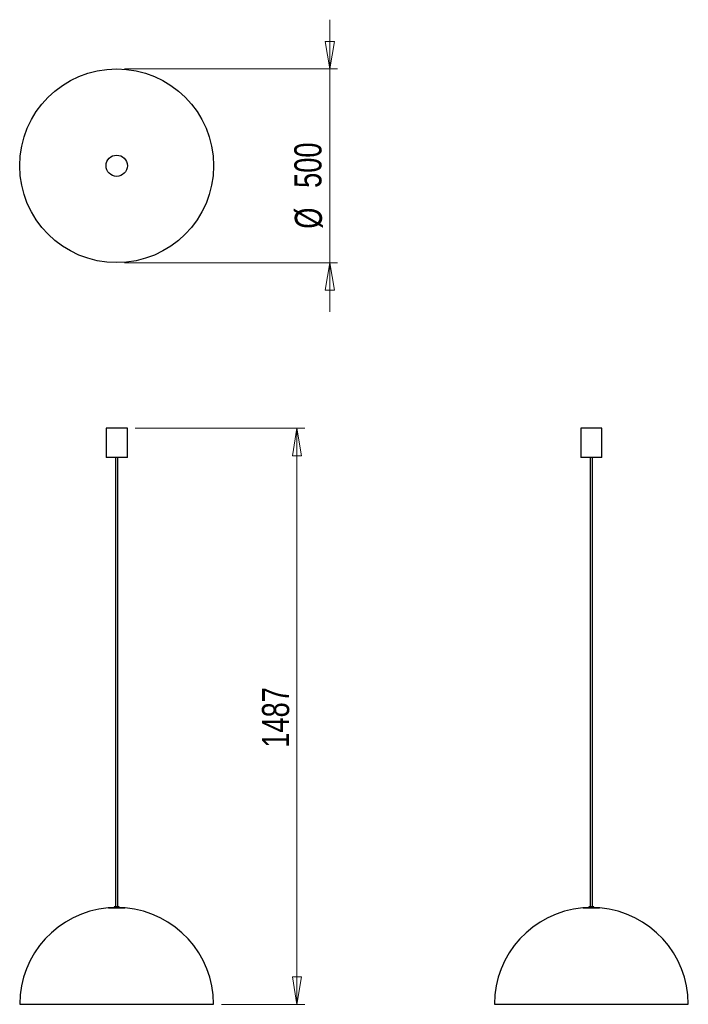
# Model space of a CAD drawing. Header units: millimetres. Extents: x 106 to 192, y 61 to 188.
import ezdxf

# ---------------------------------------------------------------- set-up
doc = ezdxf.new("R2010")
doc.units = ezdxf.units.MM
doc.styles.add('SLDTEXTSTYLE0', font='TXT', dxfattribs={"width": 0.75})
doc.dimstyles.new('SLDDIMSTYLE0', dxfattribs={"dimtxt": 3.5, "dimasz": 3.556, "dimexe": 0, "dimexo": 0.0625, "dimgap": 0.875, "dimtad": 1, "dimdec": 0, "dimlfac": 20, "dimrnd": 1e-09, "dimzin": 12, "dimdsep": 46, "dimtxsty": 'SLDTEXTSTYLE0', "dimblk1": 'CLOSED', "dimblk2": 'CLOSED', "dimsah": 1, "dimcen": 0.09, "dimadec": 0, "dimazin": 3, "dimtfac": 1, "dimtdec": 0, "dimtofl": 0, "dimtmove": 0, "dimatfit": 3, "dimldrblk": 'CLOSED', "dimfxl": 0, "dimfrac": 2, "dimtolj": 1, "dimtzin": 12, "dimarcsym": 0})
doc.dimstyles.new('SLDDIMSTYLE1', dxfattribs={"dimtxt": 3.5, "dimasz": 3.556, "dimexe": 0, "dimexo": 0.0625, "dimgap": 0.875, "dimtad": 1, "dimdec": 0, "dimlfac": 20, "dimrnd": 1e-09, "dimzin": 12, "dimdsep": 46, "dimtxsty": 'SLDTEXTSTYLE0', "dimblk1": 'CLOSED', "dimblk2": 'CLOSED', "dimsah": 1, "dimcen": 0.09, "dimadec": 0, "dimazin": 3, "dimtfac": 1, "dimtdec": 0, "dimtmove": 0, "dimatfit": 0, "dimldrblk": 'CLOSED', "dimfxl": 0, "dimfrac": 2, "dimtolj": 1, "dimtzin": 12, "dimarcsym": 0})

# ---------------------------------------------------------------- blocks, each defined once
blk = doc.blocks.new('_Closed')
at = {"color": 0, "linetype": 'ByBlock', "lineweight": -2}
for p, q in [((-1, 0.166667), (0, 0)), ((-1, 0.166667), (-1, -0.166667)), ((0, 0), (-1, -0.166667)), ((0, 0), (-1, 0))]:
    blk.add_line(p, q, dxfattribs=at)
blk = doc.blocks.new('_D')
at = {"color": 7, "linetype": 'Continuous', "lineweight": 0}
for p, q in [((120.41, 135.07), (142.28, 135.07)), ((141.28, 135.07), (141.28, 60.72)), ((131.54, 60.72), (142.28, 60.72))]:
    blk.add_line(p, q, dxfattribs=at)
at = {"color": 7, "linetype": 'Continuous', "lineweight": 18, "xscale": 3.556, "yscale": 3.556}
for p, rotation in [((141.28, 135.07), 90.0000000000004), ((141.28, 60.72), 270.0000000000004)]:
    blk.add_blockref('_Closed', p, dxfattribs=dict(at, rotation=rotation))
at = {"color": 7, "linetype": 'Continuous', "lineweight": 18, "insert": (136.77, 93.84), "char_height": 3.5, "attachment_point": 1, "rotation": 90, "style": 'SLDTEXTSTYLE0'}
blk.add_mtext('1487', dxfattribs=at)
blk = doc.blocks.new('_D_1')
at = {"color": 7, "linetype": 'Continuous', "lineweight": 0}
for p, q in [((145.51, 181.42), (145.51, 187.77)), ((119.04, 181.42), (146.51, 181.42)), ((145.51, 181.42), (145.51, 156.42)), ((119.04, 156.42), (146.51, 156.42)), ((145.51, 156.42), (145.51, 150.07))]:
    blk.add_line(p, q, dxfattribs=at)
at = {"color": 7, "linetype": 'Continuous', "lineweight": 18, "xscale": 3.556, "yscale": 3.556}
for p, rotation in [((145.51, 181.42, -27.64), 270.0000000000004), ((145.51, 156.42, -27.64), 90.0000000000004)]:
    blk.add_blockref('_Closed', p, dxfattribs=dict(at, rotation=rotation))
at = {"color": 7, "linetype": 'Continuous', "lineweight": 18, "char_height": 3.5, "attachment_point": 1, "rotation": 90, "style": 'SLDTEXTSTYLE0'}
for s, insert in [('500', (140.94, 166.07)), ('%%c', (141, 160.8))]:
    blk.add_mtext(s, dxfattribs=dict(at, insert=insert))

msp = doc.modelspace()

# ---------------------------------------------------------------- linework, layer by layer
at = {"color": 7, "linetype": 'Continuous', "lineweight": 25}
for p, q in [((116.661, 135.075), (116.661, 131.275)), ((116.83, 135.075), (116.661, 135.075)), ((119.411, 135.075), (116.83, 135.075)), ((119.411, 131.275), (119.411, 135.075)), ((177.857, 135.075), (177.857, 131.275)), ((180.607, 135.075), (177.857, 135.075)), ((180.607, 131.275), (180.607, 135.075)), ((116.83, 131.275), (116.661, 131.275)), ((119.411, 131.275), (116.83, 131.275)), ((117.898, 131.275), (117.898, 73.288)), ((118.173, 73.288), (118.173, 131.275)), ((180.607, 131.275), (177.857, 131.275)), ((179.095, 131.275), (179.095, 73.288)), ((179.37, 73.288), (179.37, 131.275)), ((116.982, 73.178), (119.089, 73.178)), ((117.731, 73.288), (117.731, 73.178)), ((118.341, 73.288), (117.731, 73.288)), ((118.341, 73.178), (118.341, 73.288)), ((178.179, 73.178), (180.113, 73.178)), ((178.927, 73.288), (178.927, 73.178)), ((179.537, 73.288), (178.927, 73.288)), ((179.537, 73.178), (179.537, 73.288)), ((180.113, 73.178), (180.285, 73.178)), ((105.536, 60.724), (130.536, 60.724)), ((166.732, 60.724), (189.683, 60.724)), ((189.683, 60.724), (191.732, 60.724))]:
    msp.add_line(p, q, dxfattribs=at)
at = {"color": 8, "linetype": 'Continuous', "lineweight": 25}
for p, q in [((117.434, 73.176), (116.938, 73.176)), ((119.133, 73.176), (117.434, 73.176)), ((180.329, 73.176), (178.135, 73.176))]:
    msp.add_line(p, q, dxfattribs=at)
at = {"color": 7, "linetype": 'Continuous', "lineweight": 25}
for radius in [12.5, 1.375]:
    msp.add_circle((118.036, 168.923), radius, dxfattribs=at)
for centre, radius, start, end in [((118.036, 60.724), 12.5, 95.03533, 180), ((116.982, 72.678), 0.5, 90, 95.03533), ((119.089, 72.678), 0.5, 84.96467, 90), ((118.036, 60.724), 12.5, 0, 84.96467), ((179.232, 60.724), 12.5, 95.03533, 180), ((178.179, 72.678), 0.5, 90, 95.03533), ((180.285, 72.678), 0.5, 84.96467, 90), ((179.232, 60.724), 12.5, 360, 84.96467)]:
    msp.add_arc(centre, radius, start, end, dxfattribs=at)

# ---------------------------------------------------------------- dimensions: what is measured, and where the dimension line sits
at = {"color": 7, "linetype": 'Continuous', "lineweight": 18}
dim = msp.add_linear_dim(base=(145.507, 156.423), p1=(118.036, 181.423), p2=(118.036, 156.423), angle=90, text='%%c<>', dimstyle='SLDDIMSTYLE1', dxfattribs=at)
dim.commit()
dim.dimension.update_dxf_attribs({"geometry": '_D_1', "text_midpoint": (145.507, 167.314), "dimtype": 160})
dim = msp.add_linear_dim(base=(141.279, 60.724), p1=(119.411, 135.075), p2=(130.536, 60.724), angle=90, dimstyle='SLDDIMSTYLE0', dxfattribs=at)
dim.commit()
dim.dimension.update_dxf_attribs({"geometry": '_D', "text_midpoint": (141.279, 99.015), "dimtype": 160})

doc.saveas('drawing.dxf')
